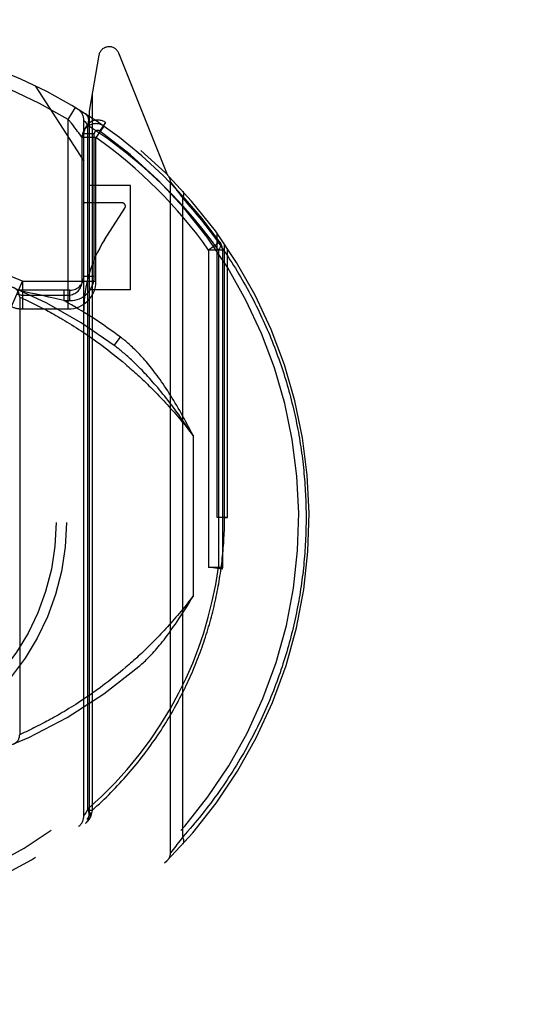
# Model space of a CAD drawing. Header units: inches. Extents: x 0 to 210, y 0 to 136.
# Tile 50 of 93: x 64.031 to 64.766, y 90.901 to 92.322. Entities that reach past the tile are written whole.
import ezdxf

# ---------------------------------------------------------------- set-up
doc = ezdxf.new("R2010")
doc.units = ezdxf.units.IN
doc.header["$LTSCALE"] = 11.549409
doc.header["$MEASUREMENT"] = 0
doc.linetypes.add('HIDDEN', pattern=[0.2, 0.1, -0.1])
doc.layers.get('0').update_dxf_attribs({"linetype": 'CONTINUOUS'})
doc.layers.add('DEFAULT_2', color=8, linetype='HIDDEN')
doc.layers.add('DIMENSIONS', color=7, linetype='CONTINUOUS')
doc.styles.get("Standard").update_dxf_attribs({"font": 'arial.ttf'})
doc.dimstyles.new('DIMSTYLE_1', dxfattribs={"dimtxt": 0.926423, "dimasz": 1.235231, "dimexe": 0.09, "dimexo": 0.07, "dimgap": 0.0375, "dimtad": 0, "dimtih": 1, "dimtoh": 1, "dimzin": 4, "dimdsep": 46, "dimtxsty": 'Standard', "dimblk": '_FILLED', "dimblk1": '_FILLED', "dimblk2": '_FILLED', "dimcen": 0.09, "dimazin": 1, "dimtfac": 1, "dimtofl": 0, "dimtmove": 0, "dimatfit": 3, "dimldrblk": '_FILLED', "dimfxl": 0, "dimtolj": 1, "dimtzin": 4, "dimarcsym": 0})

# ---------------------------------------------------------------- blocks, each defined once
blk = doc.blocks.new('_FILLED')
at = {"color": 0, "linetype": 'ByBlock'}
blk.add_solid([(0, 0), (-1, 0.2), (-1, -0.2)], dxfattribs=at)
blk = doc.blocks.new('*D13')
at = {"layer": 'DIMENSIONS', "color": 2, "linetype": 'Continuous'}
for p, q in [((62.9358, 76.1569), (60.565, 76.1569)), ((66.5608, 76.1569), (69.0313, 76.1569))]:
    blk.add_line(p, q, dxfattribs=at)
at = {"layer": 'DIMENSIONS', "color": 2, "linetype": 'Continuous', "xscale": 1.2352309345, "yscale": 1.2352309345, "zscale": 1.2352309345}
blk.add_blockref('_FILLED', (62.9358, 76.1569), dxfattribs=at)
at = {"layer": 'DIMENSIONS', "color": 2, "linetype": 'Continuous', "xscale": 1.2352309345, "yscale": 1.2352309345, "zscale": 1.2352309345, "rotation": 180}
blk.add_blockref('_FILLED', (66.5608, 76.1569), dxfattribs=at)
at = {"layer": 'DIMENSIONS', "color": 2, "linetype": 'Continuous', "insert": (60.1018, 76.6201), "char_height": 0.92642, "width": 2.517529, "attachment_point": 3, "line_spacing_factor": 0.9}
blk.add_mtext('3.63', dxfattribs=at)
blk = doc.blocks.new('*D16')
at = {"layer": 'DIMENSIONS', "color": 2, "linetype": 'Continuous'}
for p, q in [((49.2627, 95.8249), (49.2627, 98.4524)), ((49.2627, 98.4524), (50.3435, 98.4524)), ((48.151, 94.6999), (51.4776, 94.6999)), ((49.2627, 94.6999), (49.2627, 92.2294))]:
    blk.add_line(p, q, dxfattribs=at)
at = {"layer": 'DIMENSIONS', "color": 2, "linetype": 'Continuous', "xscale": 1.2352309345, "yscale": 1.2352309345, "zscale": 1.2352309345}
for p, rotation in [((49.2627, 95.8249), 270), ((49.2627, 94.6999), 90)]:
    blk.add_blockref('_FILLED', p, dxfattribs=dict(at, rotation=rotation))
at = {"layer": 'DIMENSIONS', "color": 2, "linetype": 'Continuous', "insert": (50.8067, 98.9156), "char_height": 0.92642, "width": 2.517529, "attachment_point": 1, "line_spacing_factor": 0.9}
blk.add_mtext('1.13', dxfattribs=at)

msp = doc.modelspace()

# ---------------------------------------------------------------- linework, layer by layer
at = {"layer": 'DEFAULT_2', "color": 8, "linetype": 'HIDDEN'}
for p, q in [((64.145, 92.2703), (64.1308, 92.1897)), ((64.2439, 92.0977), (64.1737, 92.2732)), ((64.0533, 92.2265), (64.1233, 92.1175)), ((64.1352, 92.2146), (64.1352, 91.1811)), ((64.1008, 92.1779), (64.1112, 92.195)), ((64.1308, 92.1897), (64.1308, 91.1735)), ((64.1008, 91.9044), (64.1008, 92.1779)), ((64.1233, 91.1733), (64.1233, 92.1764)), ((64.1237, 92.176), (64.1247, 92.1746)), ((64.1247, 92.1746), (64.1266, 92.1724)), ((64.1266, 92.1724), (64.1292, 92.169)), ((64.1292, 91.1832), (64.1292, 92.169)), ((64.1462, 92.161), (64.1549, 92.1732)), ((64.1523, 92.168), (64.1478, 92.1712)), ((64.1184, 92.155), (64.116, 92.1584)), ((64.1383, 92.1569), (64.1233, 92.1569)), ((64.1383, 91.9514), (64.1383, 92.1569)), ((64.1512, 92.1664), (64.1442, 92.1565)), ((64.1208, 91.9444), (64.1208, 92.1517)), ((64.1408, 92.1517), (64.1208, 92.1517)), ((64.1408, 91.9444), (64.1408, 92.1517)), ((64.2483, 91.1197), (64.2483, 92.0871)), ((64.2483, 92.0871), (64.2502, 92.0847)), ((64.2502, 92.0847), (64.2521, 92.0824)), ((64.1908, 92.0825), (64.1308, 92.0825)), ((64.1908, 91.9325), (64.1908, 92.0825)), ((64.2521, 92.0824), (64.2539, 92.08)), ((64.2539, 92.08), (64.2559, 92.0775)), ((64.2559, 92.0775), (64.2577, 92.0751)), ((64.2577, 92.0751), (64.2598, 92.0723)), ((64.2598, 92.0723), (64.2617, 92.0698)), ((64.2617, 92.0698), (64.2637, 92.0671)), ((64.1783, 92.0575), (64.1233, 92.0575)), ((64.2637, 92.0671), (64.2659, 92.0641)), ((64.2659, 91.1427), (64.2659, 92.0641)), ((64.1531, 92.0039), (64.1825, 92.0498)), ((64.3158, 91.6034), (64.3158, 92.0132)), ((64.3196, 92.0009), (64.3033, 91.9893)), ((64.3264, 91.6034), (64.3264, 91.9981)), ((64.3033, 91.9893), (64.3033, 91.5316)), ((64.3233, 91.9893), (64.3033, 91.9893)), ((64.3174, 91.9893), (64.3174, 91.5317)), ((64.3233, 91.9893), (64.3233, 91.5317)), ((64.3308, 91.6034), (64.3308, 91.9916)), ((64.0191, 91.9077), (64.035, 91.9444)), ((64.035, 91.9444), (64.035, 91.9044)), ((64.035, 91.9444), (64.1408, 91.9444)), ((64.1383, 91.9514), (64.1233, 91.9514)), ((64.1033, 91.9314), (64.0308, 91.9314)), ((64.0462, 91.9274), (64.0337, 91.9301)), ((64.055, 91.9255), (64.0462, 91.9274)), ((64.0947, 91.9314), (64.0947, 91.9164)), ((64.1033, 91.9164), (64.1033, 91.9314)), ((64.1308, 91.9325), (64.1908, 91.9325)), ((64.0308, 91.9215), (64.0308, 91.2903)), ((64.0308, 91.9215), (64.0333, 91.9204)), ((64.0333, 91.9204), (64.0362, 91.9191)), ((64.035, 91.9244), (64.1008, 91.9244)), ((64.0362, 91.9191), (64.0389, 91.9178)), ((64.0389, 91.9178), (64.0414, 91.9166)), ((64.0414, 91.9166), (64.0443, 91.9153)), ((64.0443, 91.9153), (64.0475, 91.9137)), ((64.0475, 91.9137), (64.0501, 91.9124)), ((64.0501, 91.9124), (64.0529, 91.911)), ((64.0637, 91.9236), (64.055, 91.9255)), ((64.0726, 91.9216), (64.0637, 91.9236)), ((64.0822, 91.9193), (64.0726, 91.9216)), ((64.092, 91.917), (64.0822, 91.9193)), ((64.0947, 91.9164), (64.092, 91.917)), ((64.0947, 91.9164), (64.1033, 91.9164)), ((64.035, 91.9044), (64.1008, 91.9044)), ((64.0529, 91.911), (64.0559, 91.9096)), ((64.0559, 91.9096), (64.0591, 91.908)), ((64.0591, 91.908), (64.0624, 91.9062)), ((64.0624, 91.9062), (64.0659, 91.9044)), ((64.0659, 91.9044), (64.0695, 91.9025)), ((64.0695, 91.9025), (64.0721, 91.9011)), ((64.0721, 91.9011), (64.0746, 91.8997)), ((64.0746, 91.8997), (64.0773, 91.8982)), ((64.0773, 91.8982), (64.0801, 91.8967)), ((64.0801, 91.8967), (64.0829, 91.8951)), ((64.0829, 91.8951), (64.0857, 91.8935)), ((64.0902, 91.8909), (64.0932, 91.8892)), ((64.0932, 91.8892), (64.0963, 91.8873)), ((64.0963, 91.8873), (64.0995, 91.8854)), ((64.0995, 91.8854), (64.1027, 91.8834)), ((64.1027, 91.8834), (64.106, 91.8814)), ((64.106, 91.8814), (64.1093, 91.8793)), ((64.1093, 91.8793), (64.1127, 91.8771)), ((64.1127, 91.8771), (64.1162, 91.8749)), ((64.1162, 91.8749), (64.1197, 91.8726)), ((64.1197, 91.8726), (64.1233, 91.8702)), ((64.1233, 91.8702), (64.1269, 91.8678)), ((64.1269, 91.8678), (64.1306, 91.8653)), ((64.1306, 91.8653), (64.1344, 91.8627)), ((64.1344, 91.8627), (64.1382, 91.86)), ((64.1382, 91.86), (64.142, 91.8572)), ((64.142, 91.8572), (64.1459, 91.8544)), ((64.1673, 91.8517), (64.1763, 91.8637)), ((64.1459, 91.8544), (64.1499, 91.8515)), ((64.1499, 91.8515), (64.1539, 91.8485)), ((64.1539, 91.8485), (64.1579, 91.8454)), ((64.1579, 91.8454), (64.162, 91.8422)), ((64.162, 91.8422), (64.1662, 91.8389)), ((64.1662, 91.8389), (64.1704, 91.8355)), ((64.1704, 91.8355), (64.1747, 91.832)), ((64.1747, 91.832), (64.179, 91.8285)), ((64.2808, 91.7218), (64.2808, 91.49)), ((64.3308, 91.6034), (64.3158, 91.6034)), ((64.3264, 91.6034), (64.3308, 91.6034)), ((64.3033, 91.5317), (64.3233, 91.5317)), ((64.3231, 91.5291), (64.3033, 91.5317)), ((64.3233, 91.5317), (64.3231, 91.5291)), ((64.1841, 91.3877), (64.1797, 91.384)), ((64.167, 91.3736), (64.1629, 91.3703)), ((64.1712, 91.3769), (64.167, 91.3736)), ((64.1755, 91.3804), (64.1712, 91.3769)), ((64.1797, 91.384), (64.1755, 91.3804)), ((64.1507, 91.361), (64.1467, 91.358)), ((64.1547, 91.364), (64.1507, 91.361)), ((64.1587, 91.3671), (64.1547, 91.364)), ((64.1629, 91.3703), (64.1587, 91.3671)), ((64.1295, 91.3458), (64.1259, 91.3433)), ((64.1333, 91.3484), (64.1295, 91.3458)), ((64.137, 91.351), (64.1333, 91.3484)), ((64.1467, 91.358), (64.1428, 91.3552)), ((64.1083, 91.3319), (64.105, 91.3298)), ((64.1117, 91.334), (64.1083, 91.3319)), ((64.1152, 91.3362), (64.1117, 91.334)), ((64.1187, 91.3385), (64.1152, 91.3362)), ((64.1222, 91.3409), (64.1187, 91.3385)), ((64.1259, 91.3433), (64.1222, 91.3409)), ((64.0834, 91.317), (64.0806, 91.3154)), ((64.0863, 91.3186), (64.0834, 91.317)), ((64.0893, 91.3203), (64.0863, 91.3186)), ((64.0923, 91.3221), (64.0893, 91.3203)), ((64.0954, 91.3239), (64.0923, 91.3221)), ((64.0985, 91.3258), (64.0954, 91.3239)), ((64.1017, 91.3278), (64.0985, 91.3258)), ((64.105, 91.3298), (64.1017, 91.3278)), ((64.0572, 91.3029), (64.0542, 91.3014)), ((64.0605, 91.3046), (64.0572, 91.3029)), ((64.0639, 91.3064), (64.0605, 91.3046)), ((64.0675, 91.3082), (64.0639, 91.3064)), ((64.07, 91.3096), (64.0675, 91.3082)), ((64.0725, 91.3109), (64.07, 91.3096)), ((64.0751, 91.3124), (64.0725, 91.3109)), ((64.0778, 91.3138), (64.0751, 91.3124)), ((64.0806, 91.3154), (64.0778, 91.3138)), ((64.0345, 91.292), (64.0317, 91.2907)), ((64.0373, 91.2933), (64.0345, 91.292)), ((64.0402, 91.2946), (64.0373, 91.2933)), ((64.043, 91.2959), (64.0402, 91.2946)), ((64.0461, 91.2974), (64.043, 91.2959)), ((64.0486, 91.2986), (64.0461, 91.2974)), ((64.0513, 91.3), (64.0486, 91.2986)), ((64.0542, 91.3014), (64.0513, 91.3)), ((64.1265, 91.1787), (64.1247, 91.1756)), ((64.1292, 91.1832), (64.1265, 91.1787)), ((64.1352, 91.1811), (64.1308, 91.1811)), ((64.1342, 91.1772), (64.1308, 91.1772)), ((64.134, 91.1754), (64.1338, 91.1746)), ((64.1342, 91.1772), (64.134, 91.1754)), ((64.1352, 91.1811), (64.1342, 91.1772)), ((64.1308, 91.1735), (64.1308, 91.1735)), ((64.2577, 91.1318), (64.2559, 91.1293)), ((64.2598, 91.1345), (64.2577, 91.1318)), ((64.2617, 91.137), (64.2598, 91.1345)), ((64.2637, 91.1397), (64.2617, 91.137)), ((64.2659, 91.1427), (64.2637, 91.1397)), ((64.2484, 91.1198), (64.2483, 91.1197)), ((64.2502, 91.1221), (64.2484, 91.1198)), ((64.2521, 91.1244), (64.2502, 91.1221)), ((64.2539, 91.1268), (64.2521, 91.1244)), ((64.2559, 91.1293), (64.2539, 91.1268))]:
    msp.add_line(p, q, dxfattribs=at)
for points in [[(64.1292, 92.169), (64.1299, 92.1717), (64.1302, 92.1743), (64.1303, 92.1768), (64.13, 92.1792), (64.1294, 92.1813), (64.1285, 92.1831), (64.1273, 92.1847), (64.1258, 92.1859)], [(64.116, 92.1584), (64.1144, 92.1605), (64.1126, 92.163), (64.1105, 92.1657), (64.1083, 92.1686), (64.1058, 92.1717), (64.1008, 92.1779)], [(64.1233, 92.1764), (64.1234, 92.1763), (64.1237, 92.176)], [(64.2345, 92.0858), (64.2105, 92.108), (64.1849, 92.1292), (64.1578, 92.1496), (64.1292, 92.169)], [(64.1208, 92.1517), (64.1207, 92.1518), (64.1204, 92.1522), (64.1184, 92.155)], [(64.1442, 92.1565), (64.1425, 92.1541), (64.1408, 92.1517)], [(64.1523, 92.168), (64.1522, 92.1679), (64.1521, 92.1676), (64.1517, 92.1671), (64.1512, 92.1664)], [(64.3174, 91.9893), (64.3061, 92.005), (64.2937, 92.0209), (64.2804, 92.037), (64.2661, 92.0533), (64.2508, 92.0695), (64.2345, 92.0858)], [(64.2659, 92.0641), (64.266, 92.0643), (64.2661, 92.0646), (64.2663, 92.0648), (64.2664, 92.0651), (64.2665, 92.0653), (64.2666, 92.0656), (64.2667, 92.0658), (64.2668, 92.0661), (64.2669, 92.0663), (64.267, 92.0666), (64.2671, 92.0668), (64.2672, 92.0671), (64.2673, 92.0673), (64.2673, 92.0675), (64.2674, 92.0678), (64.2674, 92.068), (64.2675, 92.0683), (64.2675, 92.0685), (64.2676, 92.0687), (64.2676, 92.0689), (64.2677, 92.0692), (64.2677, 92.0694), (64.2677, 92.0696), (64.2677, 92.0698), (64.2677, 92.0701), (64.2677, 92.0703), (64.2677, 92.0705), (64.2677, 92.0707), (64.2677, 92.0709), (64.2677, 92.0711), (64.2676, 92.0713), (64.2676, 92.0715), (64.2676, 92.0717), (64.2675, 92.0719), (64.2675, 92.0721), (64.2674, 92.0723), (64.2674, 92.0724), (64.2673, 92.0726), (64.2672, 92.0728), (64.2672, 92.073), (64.2671, 92.0731), (64.267, 92.0733), (64.2669, 92.0734), (64.2668, 92.0736), (64.2667, 92.0737), (64.2666, 92.0739), (64.2665, 92.074), (64.2664, 92.0742)], [(64.2659, 92.0641), (64.2694, 92.0602), (64.2729, 92.0562), (64.2763, 92.0523), (64.2797, 92.0484), (64.2831, 92.0444), (64.2864, 92.0404), (64.2897, 92.0364), (64.2929, 92.0324), (64.2961, 92.0284), (64.2993, 92.0244), (64.3024, 92.0204), (64.3055, 92.0163), (64.3085, 92.0123), (64.3115, 92.0082), (64.3145, 92.0042), (64.3174, 92.0001), (64.3203, 91.996), (64.3231, 91.9919), (64.3259, 91.9878), (64.3287, 91.9837), (64.3314, 91.9796), (64.3341, 91.9754), (64.3367, 91.9713), (64.3393, 91.9672), (64.3419, 91.963), (64.3445, 91.9589), (64.347, 91.9547), (64.3494, 91.9505), (64.3519, 91.9464), (64.3543, 91.9422), (64.3566, 91.938), (64.3589, 91.9338), (64.3612, 91.9297), (64.3635, 91.9255), (64.3657, 91.9213), (64.3679, 91.9171), (64.37, 91.9129), (64.3721, 91.9087), (64.3742, 91.9045), (64.3763, 91.9002), (64.3783, 91.896), (64.3802, 91.8918), (64.3822, 91.8876), (64.3841, 91.8834), (64.386, 91.8791), (64.3878, 91.8749), (64.3896, 91.8707), (64.3914, 91.8665), (64.3931, 91.8622), (64.3948, 91.858), (64.3965, 91.8538), (64.3982, 91.8495), (64.3998, 91.8453), (64.4014, 91.841), (64.4029, 91.8368), (64.4044, 91.8326), (64.4059, 91.8283), (64.4074, 91.8241), (64.4088, 91.8198), (64.4102, 91.8156), (64.4116, 91.8114), (64.4129, 91.8071), (64.4142, 91.8029), (64.4155, 91.7986), (64.4168, 91.7944), (64.418, 91.7901), (64.4192, 91.7859), (64.4203, 91.7817), (64.4214, 91.7774), (64.4225, 91.7732), (64.4236, 91.7689), (64.4247, 91.7647), (64.4257, 91.7604), (64.4267, 91.7562), (64.4276, 91.752), (64.4285, 91.7477), (64.4294, 91.7435), (64.4303, 91.7392), (64.4312, 91.735), (64.432, 91.7307), (64.4328, 91.7265), (64.4335, 91.7223), (64.4343, 91.718), (64.435, 91.7138), (64.4356, 91.7095), (64.4363, 91.7053), (64.4369, 91.7011), (64.4375, 91.6968), (64.4381, 91.6926), (64.4386, 91.6883), (64.4391, 91.6841), (64.4396, 91.6799), (64.4401, 91.6756), (64.4405, 91.6714), (64.4409, 91.6671), (64.4413, 91.6629), (64.4417, 91.6587), (64.442, 91.6544), (64.4423, 91.6502), (64.4426, 91.6459), (64.4428, 91.6417), (64.4431, 91.6374), (64.4433, 91.6332), (64.4434, 91.629), (64.4436, 91.6247), (64.4437, 91.6205), (64.4438, 91.6162), (64.4439, 91.6119), (64.4439, 91.6077), (64.4439, 91.6034)], [(64.3196, 92.0009), (64.3203, 91.9994), (64.3206, 91.9977), (64.3205, 91.9958), (64.3199, 91.9937), (64.3189, 91.9916), (64.3174, 91.9893)], [(64.0857, 91.8935), (64.0887, 91.8918), (64.0902, 91.8909)], [(64.2466, 91.7825), (64.2443, 91.7861), (64.2421, 91.7895), (64.2398, 91.7929), (64.2376, 91.7962), (64.2354, 91.7994), (64.2332, 91.8024), (64.2311, 91.8054), (64.229, 91.8083), (64.2269, 91.8111), (64.2249, 91.8138), (64.2229, 91.8164), (64.2209, 91.819), (64.2189, 91.8214), (64.2169, 91.8238), (64.215, 91.8261), (64.2131, 91.8284), (64.2112, 91.8306), (64.2093, 91.8327), (64.2075, 91.8348), (64.2057, 91.8368), (64.2039, 91.8387), (64.2021, 91.8406), (64.2003, 91.8424), (64.1986, 91.8441), (64.1969, 91.8458), (64.1952, 91.8475), (64.1935, 91.8491), (64.1918, 91.8507), (64.1902, 91.8522), (64.1886, 91.8536), (64.187, 91.855), (64.1854, 91.8564), (64.1838, 91.8577), (64.1823, 91.859), (64.1808, 91.8602), (64.1792, 91.8614), (64.1778, 91.8626), (64.1763, 91.8637)], [(64.2402, 91.7784), (64.2375, 91.7817), (64.2349, 91.7848), (64.2324, 91.7879), (64.2299, 91.7909), (64.2274, 91.7938), (64.225, 91.7966), (64.2226, 91.7993), (64.2203, 91.8019), (64.218, 91.8044), (64.2158, 91.8068), (64.2136, 91.8092), (64.2115, 91.8115), (64.2093, 91.8137), (64.2073, 91.8159), (64.2052, 91.818), (64.2032, 91.82), (64.2013, 91.822), (64.1994, 91.8239), (64.1975, 91.8257), (64.1956, 91.8275), (64.1938, 91.8292), (64.192, 91.8309), (64.1902, 91.8325), (64.1885, 91.8341), (64.1868, 91.8356), (64.1851, 91.8371), (64.1835, 91.8385), (64.1819, 91.8399), (64.1803, 91.8413), (64.1788, 91.8426), (64.1772, 91.8438), (64.1757, 91.8451), (64.1743, 91.8463), (64.1728, 91.8474), (64.1714, 91.8485), (64.17, 91.8496), (64.1686, 91.8506), (64.1673, 91.8517)], [(64.179, 91.8285), (64.1833, 91.8248), (64.1855, 91.8229), (64.1877, 91.821), (64.1899, 91.8191), (64.1921, 91.8171), (64.1944, 91.8152), (64.1966, 91.8131), (64.1989, 91.8111), (64.2012, 91.809), (64.2034, 91.8069), (64.2057, 91.8048), (64.208, 91.8027), (64.2103, 91.8005), (64.2126, 91.7982), (64.215, 91.796), (64.2173, 91.7937), (64.2197, 91.7914), (64.222, 91.7891), (64.2244, 91.7867), (64.2268, 91.7843), (64.2291, 91.7818), (64.2315, 91.7793), (64.2339, 91.7768), (64.2363, 91.7743), (64.2388, 91.7717), (64.2412, 91.7691), (64.2436, 91.7664), (64.246, 91.7637), (64.2485, 91.761), (64.2509, 91.7582), (64.2534, 91.7554), (64.2559, 91.7526), (64.2583, 91.7497), (64.2608, 91.7467), (64.2633, 91.7438), (64.2658, 91.7408), (64.2683, 91.7377), (64.2708, 91.7346), (64.2733, 91.7315), (64.2758, 91.7283), (64.2783, 91.7251), (64.2808, 91.7218)], [(64.2808, 91.7218), (64.2782, 91.7258), (64.2756, 91.7297), (64.273, 91.7336), (64.2704, 91.7374), (64.2678, 91.7411), (64.2653, 91.7448), (64.2627, 91.7484), (64.2602, 91.752), (64.2576, 91.7555), (64.2551, 91.7589), (64.2526, 91.7623), (64.2501, 91.7656), (64.2476, 91.7689), (64.2451, 91.7721), (64.2426, 91.7753), (64.2402, 91.7784)], [(64.2808, 91.7218), (64.2787, 91.726), (64.2765, 91.7302), (64.2744, 91.7343), (64.2722, 91.7384), (64.2701, 91.7424), (64.268, 91.7463), (64.2658, 91.7502), (64.2637, 91.754), (64.2616, 91.7577), (64.2594, 91.7614), (64.2573, 91.7651), (64.2552, 91.7687), (64.253, 91.7722), (64.2509, 91.7757), (64.2488, 91.7791), (64.2466, 91.7825)], [(64.1352, 91.1811), (64.1387, 91.1843), (64.1422, 91.1874), (64.1457, 91.1906), (64.1491, 91.1938), (64.1525, 91.1971), (64.1559, 91.2003), (64.1592, 91.2036), (64.1624, 91.2069), (64.1657, 91.2102), (64.1689, 91.2135), (64.172, 91.2168), (64.1752, 91.2202), (64.1782, 91.2235), (64.1813, 91.2269), (64.1843, 91.2303), (64.1873, 91.2337), (64.1902, 91.2371), (64.1931, 91.2405), (64.196, 91.2439), (64.1988, 91.2474), (64.2016, 91.2508), (64.2044, 91.2543), (64.2071, 91.2578), (64.2098, 91.2612), (64.2124, 91.2647), (64.215, 91.2682), (64.2176, 91.2717), (64.2201, 91.2753), (64.2226, 91.2788), (64.2251, 91.2823), (64.2276, 91.2859), (64.23, 91.2894), (64.2323, 91.293), (64.2347, 91.2965), (64.237, 91.3001), (64.2392, 91.3037), (64.2415, 91.3072), (64.2437, 91.3108), (64.2458, 91.3144), (64.248, 91.318), (64.2501, 91.3216), (64.2521, 91.3252), (64.2542, 91.3288), (64.2562, 91.3325), (64.2582, 91.3361), (64.2601, 91.3397), (64.262, 91.3433), (64.2639, 91.3469), (64.2657, 91.3506), (64.2675, 91.3542), (64.2693, 91.3578), (64.2711, 91.3615), (64.2728, 91.3651), (64.2745, 91.3688), (64.2762, 91.3724), (64.2778, 91.3761), (64.2794, 91.3797), (64.281, 91.3834), (64.2825, 91.387), (64.284, 91.3907), (64.2855, 91.3944), (64.287, 91.398), (64.2884, 91.4017), (64.2898, 91.4053), (64.2912, 91.409), (64.2925, 91.4127), (64.2938, 91.4163), (64.2951, 91.42), (64.2964, 91.4237), (64.2976, 91.4273), (64.2988, 91.431), (64.3, 91.4347), (64.3011, 91.4383), (64.3022, 91.442), (64.3033, 91.4457), (64.3044, 91.4493), (64.3054, 91.453), (64.3064, 91.4567), (64.3074, 91.4603), (64.3084, 91.464), (64.3093, 91.4677), (64.3102, 91.4714), (64.3111, 91.475), (64.312, 91.4787), (64.3128, 91.4824), (64.3136, 91.486), (64.3144, 91.4897), (64.3151, 91.4934), (64.3159, 91.497), (64.3166, 91.5007), (64.3173, 91.5044), (64.3179, 91.508), (64.3185, 91.5117), (64.3191, 91.5154), (64.3197, 91.519), (64.3203, 91.5227), (64.3208, 91.5264), (64.3213, 91.53), (64.3218, 91.5337), (64.3223, 91.5374), (64.3227, 91.541), (64.3231, 91.5447), (64.3235, 91.5484), (64.3239, 91.552), (64.3242, 91.5557), (64.3245, 91.5594), (64.3248, 91.563), (64.3251, 91.5667), (64.3253, 91.5704), (64.3255, 91.574), (64.3257, 91.5777), (64.3259, 91.5814), (64.326, 91.585), (64.3262, 91.5887), (64.3263, 91.5924), (64.3263, 91.5961), (64.3264, 91.5998), (64.3264, 91.6034)], [(64.4439, 91.6034), (64.4439, 91.5991), (64.4439, 91.5948), (64.4438, 91.5905), (64.4437, 91.5863), (64.4436, 91.582), (64.4434, 91.5777), (64.4433, 91.5734), (64.4431, 91.5691), (64.4428, 91.5648), (64.4426, 91.5605), (64.4423, 91.5562), (64.442, 91.5519), (64.4416, 91.5476), (64.4413, 91.5433), (64.4409, 91.539), (64.4405, 91.5347), (64.44, 91.5304), (64.4395, 91.5261), (64.439, 91.5218), (64.4385, 91.5175), (64.4379, 91.5132), (64.4374, 91.5089), (64.4367, 91.5046), (64.4361, 91.5003), (64.4354, 91.496), (64.4347, 91.4917), (64.434, 91.4874), (64.4333, 91.4831), (64.4325, 91.4788), (64.4317, 91.4745), (64.4308, 91.4701), (64.43, 91.4658), (64.4291, 91.4615), (64.4281, 91.4572), (64.4272, 91.4529), (64.4262, 91.4486), (64.4252, 91.4443), (64.4241, 91.4399), (64.423, 91.4356), (64.4219, 91.4313), (64.4208, 91.427), (64.4196, 91.4227), (64.4184, 91.4184), (64.4172, 91.414), (64.416, 91.4097), (64.4147, 91.4054), (64.4133, 91.4011), (64.412, 91.3967), (64.4106, 91.3924), (64.4092, 91.3881), (64.4077, 91.3838), (64.4063, 91.3795), (64.4048, 91.3751), (64.4032, 91.3708), (64.4016, 91.3665), (64.4, 91.3622), (64.3984, 91.3578), (64.3967, 91.3535), (64.395, 91.3492), (64.3933, 91.3449), (64.3915, 91.3406), (64.3897, 91.3362), (64.3878, 91.3319), (64.3859, 91.3276), (64.384, 91.3233), (64.3821, 91.319), (64.3801, 91.3147), (64.3781, 91.3104), (64.376, 91.3061), (64.3739, 91.3018), (64.3718, 91.2975), (64.3696, 91.2932), (64.3674, 91.2889), (64.3652, 91.2846), (64.3629, 91.2803), (64.3606, 91.276), (64.3583, 91.2718), (64.3559, 91.2675), (64.3535, 91.2632), (64.351, 91.2589), (64.3485, 91.2547), (64.346, 91.2504), (64.3434, 91.2462), (64.3408, 91.2419), (64.3381, 91.2377), (64.3354, 91.2335), (64.3327, 91.2293), (64.3299, 91.225), (64.3271, 91.2208), (64.3243, 91.2166), (64.3214, 91.2124), (64.3184, 91.2083), (64.3155, 91.2041), (64.3125, 91.1999), (64.3094, 91.1958), (64.3063, 91.1916), (64.3032, 91.1875), (64.3, 91.1833), (64.2968, 91.1792), (64.2935, 91.1751), (64.2902, 91.171), (64.2869, 91.1669), (64.2835, 91.1629), (64.28, 91.1588), (64.2766, 91.1548), (64.273, 91.1508), (64.2695, 91.1467), (64.2659, 91.1427)], [(64.2605, 91.3504), (64.271, 91.3719), (64.2804, 91.3936), (64.2888, 91.4152), (64.2963, 91.4372), (64.3029, 91.4597), (64.3086, 91.4828), (64.3135, 91.5069), (64.3174, 91.5317)], [(64.3174, 91.5317), (64.3192, 91.5312), (64.3206, 91.5308), (64.3217, 91.5303), (64.3225, 91.5299), (64.323, 91.5294), (64.3231, 91.5291)], [(64.2808, 91.49), (64.2783, 91.4868), (64.2758, 91.4836), (64.2734, 91.4804), (64.2709, 91.4773), (64.2684, 91.4743), (64.266, 91.4713), (64.2635, 91.4683), (64.261, 91.4653), (64.2586, 91.4624), (64.2561, 91.4596), (64.2537, 91.4567), (64.2513, 91.4539), (64.2488, 91.4512), (64.2464, 91.4485), (64.244, 91.4458), (64.2416, 91.4432), (64.2392, 91.4406), (64.2368, 91.438), (64.2344, 91.4355), (64.232, 91.433), (64.2296, 91.4305), (64.2273, 91.4281), (64.2249, 91.4257), (64.2226, 91.4233), (64.2202, 91.421), (64.2179, 91.4187), (64.2156, 91.4164), (64.2133, 91.4142), (64.211, 91.4119), (64.2087, 91.4098), (64.2064, 91.4076), (64.2041, 91.4055), (64.2018, 91.4034), (64.1996, 91.4013), (64.1973, 91.3993), (64.1951, 91.3973), (64.1929, 91.3953), (64.1907, 91.3934), (64.1885, 91.3914), (64.1863, 91.3895), (64.1841, 91.3877)], [(64.2026, 91.3884), (64.2041, 91.3897), (64.2056, 91.391), (64.2072, 91.3924), (64.2088, 91.3939), (64.2104, 91.3954), (64.2121, 91.397), (64.2138, 91.3987), (64.2155, 91.4004), (64.2173, 91.4022), (64.2191, 91.4041), (64.2209, 91.406), (64.2228, 91.408), (64.2247, 91.4101), (64.2266, 91.4123), (64.2286, 91.4146), (64.2306, 91.417), (64.2326, 91.4194), (64.2347, 91.422), (64.2368, 91.4246), (64.239, 91.4273), (64.2412, 91.4302), (64.2435, 91.4332), (64.2458, 91.4363), (64.2481, 91.4395), (64.2505, 91.4428), (64.2529, 91.4462), (64.2554, 91.4499), (64.258, 91.4536), (64.2606, 91.4575), (64.2633, 91.4616), (64.266, 91.4658), (64.2688, 91.4702), (64.2717, 91.4749), (64.2746, 91.4797), (64.2777, 91.4847), (64.2808, 91.49)], [(64.1292, 91.1832), (64.149, 91.2012), (64.1679, 91.2201), (64.186, 91.2401), (64.2032, 91.261), (64.2195, 91.2829), (64.2346, 91.3053), (64.2483, 91.3278), (64.2605, 91.3504)], [(64.1428, 91.3552), (64.139, 91.3524), (64.137, 91.351)], [(64.0317, 91.2907), (64.0308, 91.2903), (64.0308, 91.2903)], [(64.1247, 91.1756), (64.1236, 91.1738), (64.1234, 91.1734), (64.1233, 91.1733)], [(64.1338, 91.1746), (64.1338, 91.1744), (64.1337, 91.1741), (64.1336, 91.1739), (64.1335, 91.1737), (64.1335, 91.1734), (64.1334, 91.1732), (64.1333, 91.1729), (64.1332, 91.1727), (64.1331, 91.1725), (64.133, 91.1722), (64.1329, 91.172), (64.1328, 91.1717), (64.1327, 91.1715), (64.1326, 91.1713), (64.1325, 91.1711), (64.1324, 91.1708), (64.1323, 91.1706), (64.1322, 91.1704), (64.132, 91.1701), (64.1319, 91.1699), (64.1318, 91.1697), (64.1317, 91.1695), (64.1316, 91.1692), (64.1314, 91.169), (64.1313, 91.1688), (64.1312, 91.1686), (64.131, 91.1684), (64.1309, 91.1682), (64.1308, 91.1679), (64.1306, 91.1677), (64.1305, 91.1675), (64.1303, 91.1673), (64.1302, 91.1671), (64.13, 91.1669), (64.1299, 91.1667), (64.1297, 91.1665), (64.1296, 91.1663), (64.1294, 91.1661), (64.1293, 91.1659), (64.1291, 91.1657), (64.1289, 91.1655), (64.1288, 91.1653), (64.1286, 91.1651), (64.1284, 91.1649), (64.1283, 91.1647), (64.1281, 91.1645), (64.1279, 91.1643), (64.1277, 91.1641), (64.1276, 91.164), (64.1274, 91.1638), (64.1272, 91.1636), (64.127, 91.1634), (64.1268, 91.1632), (64.1267, 91.1631), (64.1265, 91.1629), (64.1263, 91.1627), (64.1261, 91.1625), (64.1259, 91.1624), (64.1257, 91.1622), (64.1255, 91.162)], [(64.1281, 91.1681), (64.1292, 91.1693), (64.1301, 91.1707), (64.1307, 91.1724), (64.1309, 91.1743), (64.1309, 91.1764), (64.1306, 91.1786), (64.13, 91.1809), (64.1292, 91.1832)], [(64.1338, 91.1746), (64.1336, 91.1746), (64.1335, 91.1745), (64.1333, 91.1744), (64.1331, 91.1743), (64.1329, 91.1742), (64.1328, 91.1742), (64.1326, 91.1741), (64.1325, 91.174), (64.1323, 91.1739), (64.1322, 91.1738), (64.1321, 91.1737), (64.1319, 91.1736), (64.1318, 91.1736), (64.1317, 91.1735), (64.1316, 91.1734), (64.1315, 91.1733), (64.1314, 91.1732), (64.1313, 91.1731), (64.1312, 91.173), (64.1311, 91.1729), (64.1311, 91.1728), (64.131, 91.1727), (64.131, 91.1726), (64.1309, 91.1725), (64.1309, 91.1725), (64.1308, 91.1724), (64.1308, 91.1723), (64.1308, 91.1722), (64.1307, 91.1721), (64.1307, 91.172)], [(64.134, 91.1754), (64.1338, 91.1753), (64.1336, 91.1753), (64.1334, 91.1752), (64.1332, 91.1752), (64.1331, 91.1751), (64.1329, 91.1751), (64.1328, 91.175), (64.1326, 91.1749), (64.1325, 91.1749), (64.1323, 91.1748), (64.1322, 91.1748), (64.1321, 91.1747), (64.1319, 91.1747), (64.1318, 91.1746), (64.1317, 91.1745), (64.1316, 91.1745), (64.1315, 91.1744), (64.1314, 91.1744), (64.1313, 91.1743), (64.1313, 91.1742), (64.1312, 91.1742), (64.1311, 91.1741), (64.1311, 91.174), (64.131, 91.174), (64.131, 91.1739), (64.1309, 91.1739), (64.1309, 91.1738), (64.1309, 91.1737), (64.1308, 91.1737), (64.1308, 91.1736)], [(64.2664, 91.1327), (64.2665, 91.1328), (64.2666, 91.1329), (64.2667, 91.1331), (64.2668, 91.1332), (64.2669, 91.1334), (64.267, 91.1335), (64.2671, 91.1337), (64.2672, 91.1339), (64.2672, 91.134), (64.2673, 91.1342), (64.2674, 91.1344), (64.2674, 91.1345), (64.2675, 91.1347), (64.2675, 91.1349), (64.2676, 91.1351), (64.2676, 91.1353), (64.2676, 91.1355), (64.2677, 91.1357), (64.2677, 91.1359), (64.2677, 91.1361), (64.2677, 91.1363), (64.2677, 91.1365), (64.2677, 91.1367), (64.2677, 91.137), (64.2677, 91.1372), (64.2677, 91.1374), (64.2677, 91.1376), (64.2676, 91.1379), (64.2676, 91.1381), (64.2675, 91.1383), (64.2675, 91.1386), (64.2674, 91.1388), (64.2674, 91.139), (64.2673, 91.1393), (64.2673, 91.1395), (64.2672, 91.1398), (64.2671, 91.14), (64.267, 91.1402), (64.2669, 91.1405), (64.2668, 91.1407), (64.2667, 91.141), (64.2666, 91.1412), (64.2665, 91.1415), (64.2664, 91.1417), (64.2663, 91.142), (64.2661, 91.1422), (64.266, 91.1425), (64.2659, 91.1427)]]:
    msp.add_lwpolyline(points, dxfattribs=at)
for radius in [0.35, 0.335]:
    msp.add_circle((63.7483, 91.5964), radius, dxfattribs=at)
for centre, radius, start, end in [((63.7483, 91.5964), 0.7, 35.2961, 144.7039), ((64.1598, 92.2677), 0.015, 21.8041, 170), ((63.7483, 91.5964), 0.68, 58.7763, 121.2238), ((64.1033, 92.1764), 0.02, 0, 58.5295), ((63.7483, 91.6034), 0.7, 125.5126, 54.4874), ((64.1408, 92.1517), 0.02, 54.7457, 180), ((64.1433, 92.1569), 0.02, 54.4874, 180), ((63.7483, 91.6034), 0.685, 125.5126, 54.4874), ((64.1433, 92.1569), 0.005, 54.4874, 180), ((63.7483, 91.5964), 0.68, 35.2961, 54.7467), ((64.2333, 92.0871), 0.015, 0, 44.9252), ((64.1783, 92.0525), 0.005, 327.3208, 90), ((63.7483, 91.2839), 0.72, 66.5323, 113.4591), ((64.3113, 91.9024), 0.188, 147.3208, 180), ((64.3033, 91.9893), 0.02, 0, 35.2961), ((63.7483, 91.2909), 0.7, 53.2319, 126.7681), ((64.1008, 91.9444), 0.04, 270, 360), ((64.1008, 91.9444), 0.02, 270, 360), ((64.1033, 91.9514), 0.035, 270, 360), ((64.1033, 91.9514), 0.02, 270, 360), ((64.0158, 91.9215), 0.015, 0, 67.0137), ((64.035, 91.9444), 0.02, 246.536, 270), ((63.7483, 91.2909), 0.715, 53.2319, 61.0183), ((64.035, 91.9444), 0.04, 246.5329, 270), ((63.7483, 91.6059), 0.5825, 180.2464, 359.7536), ((63.7483, 91.6059), 0.5675, 180.2497, 359.7503), ((63.7483, 91.6064), 0.58, 187.6622, 352.3378), ((63.7483, 91.6064), 0.56, 187.6662, 352.3273), ((64.3033, 91.5317), 0.02, 352.3378, 360), ((63.7483, 91.9209), 0.7, 229.529, 310.471), ((64.0158, 91.2903), 0.015, 292.9863, 360), ((64.1033, 91.1733), 0.02, 309.3378, 359.9984), ((64.1158, 91.1735), 0.015, 310.3587, 360), ((64.2333, 91.1197), 0.015, 315.0748, 360)]:
    msp.add_arc(centre, radius, start, end, dxfattribs=at)

# ---------------------------------------------------------------- dimensions: what is measured, and where the dimension line sits
at = {"layer": 'DIMENSIONS', "color": 2, "linetype": 'Continuous'}
dim = msp.add_linear_dim(base=(49.2626675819, 95.8249062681), p1=(51.547559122, 94.6999062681), p2=(66.5188043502, 95.8249062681), angle=90, dimstyle='DIMSTYLE_1', dxfattribs=at)
dim.commit()
dim.dimension.update_dxf_attribs({"geometry": '*D16', "text_midpoint": (52.105593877, 98.4472669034), "dimtype": 160})
dim = msp.add_linear_dim(base=(66.5608043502, 76.1568822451), p1=(62.9358043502, 94.6999062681), p2=(66.5608043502, 37.4289062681), dimstyle='DIMSTYLE_1', dxfattribs=at)
dim.commit()
dim.dimension.update_dxf_attribs({"geometry": '*D13', "text_midpoint": (58.8418029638, 76.1517175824), "dimtype": 160})

doc.saveas('drawing.dxf')
